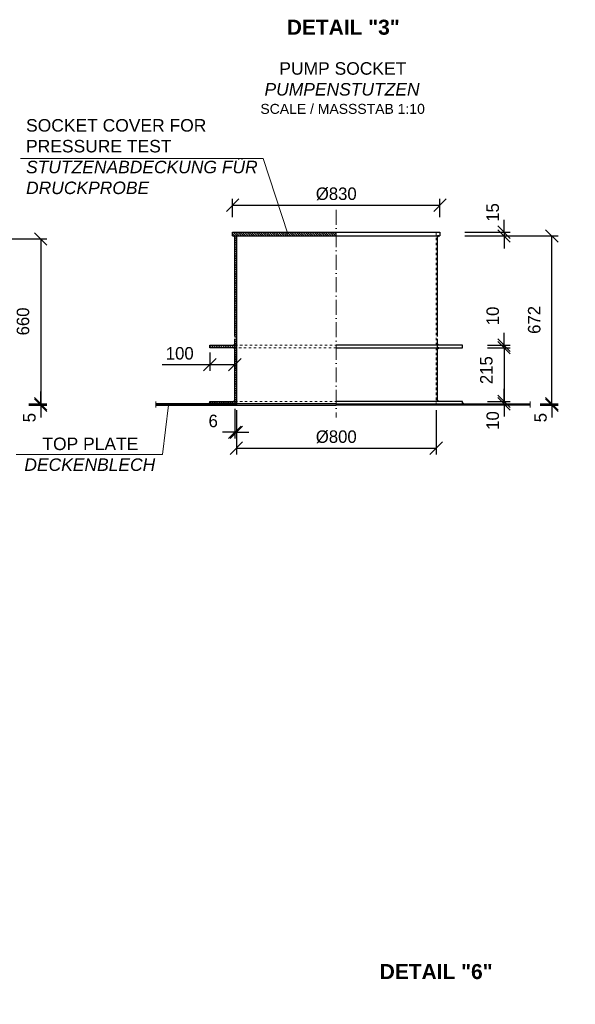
# Model space of a CAD drawing. Header units: millimetres. Extents: x -57642 to 5082813, y -177084 to 58112.
# Tile 11 of 256: x 77505 to 79729, y -172019 to -168079. Entities that reach past the tile are written whole.
import ezdxf

# ---------------------------------------------------------------- set-up
doc = ezdxf.new("R2010")
doc.units = ezdxf.units.MM
doc.linetypes.add('ACAD_ISO10W100', pattern=[18, 12, -3, 0, -3])
doc.linetypes.add('JIS_02_1.0', pattern=[2, 1, -1])
doc.layers.add('Bemaßung', color=7, linetype='Continuous', lineweight=9)
doc.layers.add('Beschriftung', color=7, linetype='Continuous', lineweight=9)
doc.styles.add('LBB3.5M1000', font='isocp.shx', dxfattribs={"height": 3.5})
doc.dimstyles.new('DIN', dxfattribs={"dimtxt": 2.5, "dimasz": 2.5, "dimexe": 1.25, "dimexo": 0.625, "dimtad": 1, "dimtih": 1, "dimdec": 4, "dimdsep": 46, "dimlunit": 6, "dimtxsty": 'Standard', "dimcen": 2.5, "dimadec": 0, "dimazin": 0, "dimtfac": 1, "dimtdec": 4, "dimtmove": 0, "dimatfit": 3, "dimfxl": 0, "dimtvp": 1, "dimtolj": 1, "dimtzin": 0, "dimarcsym": 0})

# ---------------------------------------------------------------- blocks, each defined once
blk = doc.blocks.new('_Oblique')
at = {"color": 0, "linetype": 'ByBlock', "lineweight": -2}
blk.add_line((-0.5, -0.5), (0.5, 0.5), dxfattribs=at)
blk = doc.blocks.new('*D213')
at = {"layer": 'Bemaßung', "color": 0, "lineweight": -2, "transparency": 16777216}
for p, q in [((77588.6, -169616.5), (77588.6, -169566.5)), ((77541.5, -169616.5), (77613.6, -169616.5)), ((77541.5, -169621.5), (77613.6, -169621.5)), ((77588.6, -169621.5), (77588.6, -169616.5)), ((77588.6, -169621.5), (77588.6, -169671.5))]:
    blk.add_line(p, q, dxfattribs=at)
at = {"layer": 'DEFPOINTS', "color": 0, "transparency": 16777216}
for p in [(77501.5, -169616.5), (77501.5, -169621.5), (77588.6, -169616.5)]:
    blk.add_point(p, dxfattribs=at)
at = {"layer": 'Bemaßung', "color": 0, "lineweight": -2, "transparency": 16777216, "xscale": 50, "yscale": 50, "zscale": 50}
for p, rotation in [((77588.6, -169616.5), 270), ((77588.6, -169621.5), 90)]:
    blk.add_blockref('_Oblique', p, dxfattribs=dict(at, rotation=rotation))
at = {"layer": 'Bemaßung', "color": 0, "transparency": 16777216, "insert": (77543.6, -169671.5), "char_height": 50, "attachment_point": 5, "rotation": 90}
blk.add_mtext('\\A1;5', dxfattribs=at)
blk = doc.blocks.new('*D214')
at = {"layer": 'Bemaßung', "color": 0, "lineweight": -2, "transparency": 16777216}
for p, q in [((77225.8, -168956.5), (77613.6, -168956.5)), ((77588.6, -168956.5), (77588.6, -169616.5)), ((77541.5, -169616.5), (77613.6, -169616.5))]:
    blk.add_line(p, q, dxfattribs=at)
at = {"layer": 'DEFPOINTS', "color": 0, "transparency": 16777216}
for p in [(77185.8, -168956.5), (77501.5, -169616.5), (77588.6, -169616.5)]:
    blk.add_point(p, dxfattribs=at)
at = {"layer": 'Bemaßung', "color": 0, "lineweight": -2, "transparency": 16777216, "xscale": 50, "yscale": 50, "zscale": 50}
for p, rotation in [((77588.6, -168956.5), 90), ((77588.6, -169616.5), 270)]:
    blk.add_blockref('_Oblique', p, dxfattribs=dict(at, rotation=rotation))
at = {"layer": 'Bemaßung', "color": 0, "transparency": 16777216, "insert": (77517.9, -169286.5), "char_height": 50, "attachment_point": 5, "rotation": 90}
blk.add_mtext('\\A1;660', dxfattribs=at)
blk = doc.blocks.new('*D221')
at = {"layer": 'Bemaßung', "color": 0, "lineweight": -2, "transparency": 16777216}
for p, q in [((79443.6, -169606.5), (79443.6, -169556.5)), ((79377.9, -169606.5), (79468.6, -169606.5)), ((79377.9, -169616.5), (79468.6, -169616.5)), ((79443.6, -169616.5), (79443.6, -169606.5)), ((79443.6, -169616.5), (79443.6, -169666.5))]:
    blk.add_line(p, q, dxfattribs=at)
at = {"layer": 'DEFPOINTS', "color": 0, "transparency": 16777216}
for p in [(79277.9, -169606.5), (79277.9, -169616.5), (79443.6, -169606.5)]:
    blk.add_point(p, dxfattribs=at)
at = {"layer": 'Bemaßung', "color": 0, "lineweight": -2, "transparency": 16777216, "xscale": 50, "yscale": 50, "zscale": 50}
for p, rotation in [((79443.6, -169606.5), 270), ((79443.6, -169616.5), 90)]:
    blk.add_blockref('_Oblique', p, dxfattribs=dict(at, rotation=rotation))
at = {"layer": 'Bemaßung', "color": 0, "transparency": 16777216, "insert": (79398.6, -169683), "char_height": 50, "attachment_point": 5, "rotation": 90}
blk.add_mtext('\\A1;10', dxfattribs=at)
blk = doc.blocks.new('*D219')
at = {"layer": 'Bemaßung', "color": 0, "lineweight": -2, "transparency": 16777216}
for p, q in [((79377.9, -169391.5), (79468.6, -169391.5)), ((79443.6, -169391.5), (79443.6, -169606.5)), ((79377.9, -169606.5), (79468.6, -169606.5))]:
    blk.add_line(p, q, dxfattribs=at)
at = {"layer": 'DEFPOINTS', "color": 0, "transparency": 16777216}
for p in [(79277.9, -169391.5), (79277.9, -169606.5), (79443.6, -169606.5)]:
    blk.add_point(p, dxfattribs=at)
at = {"layer": 'Bemaßung', "color": 0, "lineweight": -2, "transparency": 16777216, "xscale": 50, "yscale": 50, "zscale": 50}
for p, rotation in [((79443.6, -169391.5), 90), ((79443.6, -169606.5), 270)]:
    blk.add_blockref('_Oblique', p, dxfattribs=dict(at, rotation=rotation))
at = {"layer": 'Bemaßung', "color": 0, "transparency": 16777216, "insert": (79372.9, -169481.5), "char_height": 50, "attachment_point": 5, "rotation": 90}
blk.add_mtext('\\A1;215', dxfattribs=at)
blk = doc.blocks.new('*D220')
at = {"layer": 'Bemaßung', "color": 0, "lineweight": -2, "transparency": 16777216}
for p, q in [((79443.6, -169381.5), (79443.6, -169331.5)), ((79377.9, -169381.5), (79468.6, -169381.5)), ((79443.6, -169391.5), (79443.6, -169381.5)), ((79377.9, -169391.5), (79468.6, -169391.5)), ((79443.6, -169391.5), (79443.6, -169441.5))]:
    blk.add_line(p, q, dxfattribs=at)
at = {"layer": 'DEFPOINTS', "color": 0, "transparency": 16777216}
for p in [(79277.9, -169381.5), (79443.6, -169381.5), (79277.9, -169391.5)]:
    blk.add_point(p, dxfattribs=at)
at = {"layer": 'Bemaßung', "color": 0, "lineweight": -2, "transparency": 16777216, "xscale": 50, "yscale": 50, "zscale": 50}
for p, rotation in [((79443.6, -169381.5), 270), ((79443.6, -169391.5), 90)]:
    blk.add_blockref('_Oblique', p, dxfattribs=dict(at, rotation=rotation))
at = {"layer": 'Bemaßung', "color": 0, "transparency": 16777216, "insert": (79398.6, -169264.5), "char_height": 50, "attachment_point": 5, "rotation": 90}
blk.add_mtext('\\A1;10', dxfattribs=at)
blk = doc.blocks.new('*D218')
at = {"layer": 'Bemaßung', "color": 0, "lineweight": -2, "transparency": 16777216}
for p, q in [((79634.7, -169616.5), (79634.7, -169566.5)), ((79587.6, -169616.5), (79659.7, -169616.5)), ((79587.6, -169621.5), (79659.7, -169621.5)), ((79634.7, -169621.5), (79634.7, -169616.5)), ((79634.7, -169621.5), (79634.7, -169671.5))]:
    blk.add_line(p, q, dxfattribs=at)
at = {"layer": 'DEFPOINTS', "color": 0, "transparency": 16777216}
for p in [(79547.6, -169616.5), (79547.6, -169621.5), (79634.7, -169616.5)]:
    blk.add_point(p, dxfattribs=at)
at = {"layer": 'Bemaßung', "color": 0, "lineweight": -2, "transparency": 16777216, "xscale": 50, "yscale": 50, "zscale": 50}
for p, rotation in [((79634.7, -169616.5), 270), ((79634.7, -169621.5), 90)]:
    blk.add_blockref('_Oblique', p, dxfattribs=dict(at, rotation=rotation))
at = {"layer": 'Bemaßung', "color": 0, "transparency": 16777216, "insert": (79589.7, -169671.5), "char_height": 50, "attachment_point": 5, "rotation": 90}
blk.add_mtext('\\A1;5', dxfattribs=at)
blk = doc.blocks.new('*D222')
at = {"layer": 'Bemaßung', "color": 0, "lineweight": -2, "transparency": 16777216}
for p, q in [((79286.9, -168944.5), (79659.7, -168944.5)), ((79634.7, -169616.5), (79634.7, -168944.5)), ((79647.6, -169616.5), (79659.7, -169616.5))]:
    blk.add_line(p, q, dxfattribs=at)
at = {"layer": 'DEFPOINTS', "color": 0, "transparency": 16777216}
for p in [(79186.9, -168944.5), (79634.7, -168944.5), (79547.6, -169616.5)]:
    blk.add_point(p, dxfattribs=at)
at = {"layer": 'Bemaßung', "color": 0, "lineweight": -2, "transparency": 16777216, "xscale": 50, "yscale": 50, "zscale": 50}
for p, rotation in [((79634.7, -168944.5), 90), ((79634.7, -169616.5), 270)]:
    blk.add_blockref('_Oblique', p, dxfattribs=dict(at, rotation=rotation))
at = {"layer": 'Bemaßung', "color": 0, "transparency": 16777216, "insert": (79564.6, -169280.5), "char_height": 50, "attachment_point": 5, "rotation": 90}
blk.add_mtext('\\A1;672', dxfattribs=at)
blk = doc.blocks.new('*D223')
at = {"layer": 'Bemaßung', "color": 0, "lineweight": -2, "transparency": 16777216}
for p, q in [((79443.6, -168929.5), (79443.6, -168879.5)), ((79286.9, -168929.5), (79468.6, -168929.5)), ((79286.9, -168944.5), (79468.6, -168944.5)), ((79443.6, -168929.5), (79443.6, -168944.5)), ((79443.6, -168944.5), (79443.6, -168994.5))]:
    blk.add_line(p, q, dxfattribs=at)
at = {"layer": 'DEFPOINTS', "color": 0, "transparency": 16777216}
for p in [(79186.9, -168929.5), (79186.9, -168944.5), (79443.6, -168944.5)]:
    blk.add_point(p, dxfattribs=at)
at = {"layer": 'Bemaßung', "color": 0, "lineweight": -2, "transparency": 16777216, "xscale": 50, "yscale": 50, "zscale": 50}
for p, rotation in [((79443.6, -168929.5), 270), ((79443.6, -168944.5), 90)]:
    blk.add_blockref('_Oblique', p, dxfattribs=dict(at, rotation=rotation))
at = {"layer": 'Bemaßung', "color": 0, "transparency": 16777216, "insert": (79398.6, -168850.5), "char_height": 50, "attachment_point": 5, "rotation": 90}
blk.add_mtext('\\A1;15', dxfattribs=at)
blk = doc.blocks.new('*D224')
at = {"layer": 'Bemaßung', "color": 0, "lineweight": -2, "transparency": 16777216}
for p, q in [((78265.9, -169411.5), (78265.9, -169484.3)), ((78365.9, -169411.5), (78365.9, -169484.3)), ((78075.3, -169459.3), (78265.9, -169459.3)), ((78265.9, -169459.3), (78365.9, -169459.3))]:
    blk.add_line(p, q, dxfattribs=at)
at = {"layer": 'DEFPOINTS', "color": 0, "transparency": 16777216}
for p in [(78265.9, -169391.5), (78365.9, -169391.5), (78365.9, -169459.3)]:
    blk.add_point(p, dxfattribs=at)
at = {"layer": 'Bemaßung', "color": 0, "lineweight": -2, "transparency": 16777216, "xscale": 50, "yscale": 50, "zscale": 50, "rotation": 180}
blk.add_blockref('_Oblique', (78265.9, -169459.3), dxfattribs=at)
at = {"layer": 'Bemaßung', "color": 0, "lineweight": -2, "transparency": 16777216, "xscale": 50, "yscale": 50, "zscale": 50}
blk.add_blockref('_Oblique', (78365.9, -169459.3), dxfattribs=at)
at = {"layer": 'Bemaßung', "color": 0, "transparency": 16777216, "insert": (78145.3, -169414.3), "char_height": 50, "attachment_point": 5}
blk.add_mtext('\\A1;100', dxfattribs=at)
blk = doc.blocks.new('*D225')
at = {"layer": 'Bemaßung', "color": 0, "lineweight": -2, "transparency": 16777216}
for p, q in [((78371.9, -169641.5), (78371.9, -169818.4)), ((79171.9, -169641.5), (79171.9, -169818.4)), ((78371.9, -169793.4), (79171.9, -169793.4))]:
    blk.add_line(p, q, dxfattribs=at)
at = {"layer": 'DEFPOINTS', "color": 0, "transparency": 16777216}
for p in [(78371.9, -169621.5), (79171.9, -169621.5), (79171.9, -169793.4)]:
    blk.add_point(p, dxfattribs=at)
at = {"layer": 'Bemaßung', "color": 0, "lineweight": -2, "transparency": 16777216, "xscale": 50, "yscale": 50, "zscale": 50, "rotation": 180}
blk.add_blockref('_Oblique', (78371.9, -169793.4), dxfattribs=at)
at = {"layer": 'Bemaßung', "color": 0, "lineweight": -2, "transparency": 16777216, "xscale": 50, "yscale": 50, "zscale": 50}
blk.add_blockref('_Oblique', (79171.9, -169793.4), dxfattribs=at)
at = {"layer": 'Bemaßung', "color": 0, "transparency": 16777216, "insert": (78771.9, -169748.4), "char_height": 50, "attachment_point": 5}
blk.add_mtext('\\A1;%%C800', dxfattribs=at)
blk = doc.blocks.new('*D226')
at = {"layer": 'Bemaßung', "color": 0, "lineweight": -2, "transparency": 16777216}
for p, q in [((78365.9, -169636.5), (78365.9, -169755)), ((78371.9, -169641.5), (78371.9, -169755)), ((78365.9, -169730), (78315.9, -169730)), ((78365.9, -169730), (78371.9, -169730)), ((78371.9, -169730), (78421.9, -169730))]:
    blk.add_line(p, q, dxfattribs=at)
at = {"layer": 'DEFPOINTS', "color": 0, "transparency": 16777216}
for p in [(78365.9, -169616.5), (78371.9, -169621.5), (78371.9, -169730)]:
    blk.add_point(p, dxfattribs=at)
at = {"layer": 'Bemaßung', "color": 0, "lineweight": -2, "transparency": 16777216, "xscale": 50, "yscale": 50, "zscale": 50}
blk.add_blockref('_Oblique', (78365.9, -169730), dxfattribs=at)
at = {"layer": 'Bemaßung', "color": 0, "lineweight": -2, "transparency": 16777216, "xscale": 50, "yscale": 50, "zscale": 50, "rotation": 180}
blk.add_blockref('_Oblique', (78371.9, -169730), dxfattribs=at)
at = {"layer": 'Bemaßung', "color": 0, "transparency": 16777216, "insert": (78279.2, -169685), "char_height": 50, "attachment_point": 5}
blk.add_mtext('\\A1;6', dxfattribs=at)
blk = doc.blocks.new('*D227')
at = {"layer": 'Bemaßung', "color": 0, "lineweight": -2, "transparency": 16777216}
for p, q in [((78356.9, -168869.5), (78356.9, -168796.4)), ((79186.9, -168869.5), (79186.9, -168796.4)), ((78356.9, -168821.4), (79186.9, -168821.4))]:
    blk.add_line(p, q, dxfattribs=at)
at = {"layer": 'DEFPOINTS', "color": 0, "transparency": 16777216}
for p in [(79186.9, -168821.4), (78356.9, -168929.5), (79186.9, -168929.5)]:
    blk.add_point(p, dxfattribs=at)
at = {"layer": 'Bemaßung', "color": 0, "lineweight": -2, "transparency": 16777216, "xscale": 50, "yscale": 50, "zscale": 50, "rotation": 180}
blk.add_blockref('_Oblique', (78356.9, -168821.4), dxfattribs=at)
at = {"layer": 'Bemaßung', "color": 0, "lineweight": -2, "transparency": 16777216, "xscale": 50, "yscale": 50, "zscale": 50}
blk.add_blockref('_Oblique', (79186.9, -168821.4), dxfattribs=at)
at = {"layer": 'Bemaßung', "color": 0, "transparency": 16777216, "insert": (78771.9, -168776.4), "char_height": 50, "attachment_point": 5}
blk.add_mtext('\\A1;%%c830', dxfattribs=at)

msp = doc.modelspace()

# ---------------------------------------------------------------- hatches: boundary and pattern name
at = {"lineweight": 5}
h = msp.add_hatch(dxfattribs=at)
h.set_pattern_fill('ANSI31', color=256, scale=2, angle=90)
h.set_pattern_definition([(135, (0, -40), (-4.49012806, -4.49012806), [])])
h.paths.add_polyline_path([(78356.87798, -168944.51003), (78771.87798, -168944.51003), (78771.87798, -168929.51003), (78356.87798, -168929.51003)])
h = msp.add_hatch(color=256)
h.dxf.hatch_style = 1
h.paths.add_polyline_path([(78360.87798, -168944.51003), (78365.87798, -168944.51003), (78365.87798, -168949.51003)])
h = msp.add_hatch(dxfattribs=at)
h.set_pattern_fill('ANSI31', color=256, scale=2)
h.set_pattern_definition([(45, (-53.866, -95.517), (-4.49012806, 4.49012806), [])])
h.paths.add_polyline_path([(78371.87798, -168944.51003), (78365.87798, -168944.51003), (78365.87798, -169346.51003), (78365.87798, -169356.51003), (78365.87798, -169606.51003), (78365.87798, -169616.51003), (78371.87798, -169616.51003)])
h = msp.add_hatch(color=256)
h.dxf.hatch_style = 1
h.paths.add_polyline_path([(79182.87798, -168944.51003), (79177.87798, -168944.51003), (79177.87798, -168949.51003)])
h = msp.add_hatch(dxfattribs=at)
h.set_pattern_fill('ANSI31', color=256, scale=2, angle=90)
h.set_pattern_definition([(135, (-53.866, -95.517), (-4.49012806, -4.49012806), [])])
h.paths.add_polyline_path([(78365.87798, -169381.51003), (78265.87798, -169381.51003), (78265.87798, -169391.51003), (78365.87798, -169391.51003)])
h.paths.add_polyline_path([(78365.87798, -169616.51003), (78365.87798, -169606.51003), (78265.87798, -169606.51003), (78265.87798, -169616.51003)])
h = msp.add_hatch(color=256)
h.dxf.hatch_style = 1
h.paths.add_polyline_path([(78360.87798, -169381.51003), (78365.87798, -169381.51003), (78365.87798, -169376.51003)])
h = msp.add_hatch(color=256)
h.dxf.hatch_style = 1
h.paths.add_polyline_path([(79182.87798, -169381.51003), (79177.87798, -169381.51003), (79177.87798, -169376.51003)])
h = msp.add_hatch(color=256)
h.dxf.hatch_style = 1
h.paths.add_polyline_path([(78360.87798, -169391.51003), (78365.87798, -169391.51003), (78365.87798, -169396.51003)])
h = msp.add_hatch(color=256)
h.dxf.hatch_style = 1
h.paths.add_polyline_path([(79182.87798, -169391.51003), (79177.87798, -169391.51003), (79177.87798, -169396.51003)])
h = msp.add_hatch(color=256)
h.dxf.hatch_style = 1
h.paths.add_polyline_path([(78260.87798, -169616.51003), (78265.87798, -169616.51003), (78265.87798, -169611.51003)])
h = msp.add_hatch(color=256)
h.dxf.hatch_style = 1
h.paths.add_polyline_path([(78360.87798, -169606.51003), (78365.87798, -169606.51003), (78365.87798, -169601.51003)])
h = msp.add_hatch(color=256)
h.dxf.hatch_style = 1
h.paths.add_polyline_path([(79182.87798, -169606.51003), (79177.87798, -169606.51003), (79177.87798, -169601.51003)])
h = msp.add_hatch(color=256)
h.dxf.hatch_style = 1
h.paths.add_polyline_path([(79282.87798, -169616.51003), (79277.87798, -169616.51003), (79277.87798, -169611.51003)])
at = {"layer": 'Bemaßung', "lineweight": 5}
h = msp.add_hatch(dxfattribs=at)
h.set_pattern_fill('ANSI31', color=256)
h.set_pattern_definition([(45, (-53.866, -95.517), (-2.24506403, 2.24506403), [])])
h.paths.add_polyline_path([(78371.87798, -169616.51003), (78049.23941, -169616.51003), (78049.23941, -169621.51003), (78371.87798, -169621.51003)])
h.paths.add_polyline_path([(79171.87798, -169616.51003), (78771.87798, -169616.51003), (78771.87798, -169621.51003), (79171.87798, -169621.51003)])
h.paths.add_polyline_path([(79547.59499, -169616.51003), (79171.87798, -169616.51003), (79171.87798, -169621.51003), (79547.59499, -169621.51003)])

# ---------------------------------------------------------------- linework, layer by layer
at = {"linetype": 'ACAD_ISO10W100', "lineweight": 18, "ltscale": 5}
for p, q in [((78771.87798, -168839.51003), (78771.87798, -169671.51003)), ((78771.87798, -168944.51003), (78771.87798, -168929.51003)), ((78049.23941, -169606.51003), (78049.23941, -169631.51003)), ((79547.59499, -169606.51003), (79547.59499, -169631.51003))]:
    msp.add_line(p, q, dxfattribs=at)
for p, q in [((78356.87798, -168944.51003), (78356.87798, -168929.51003)), ((78356.87798, -168929.51003), (79186.87798, -168929.51003)), ((78356.87798, -168944.51003), (79186.87798, -168944.51003)), ((78365.87798, -169346.51003), (78365.87798, -168944.51003)), ((78371.87798, -168944.51003), (78371.87798, -169621.51003)), ((79177.87798, -169346.51003), (79177.87798, -168944.51003)), ((79186.87798, -168929.51003), (79186.87798, -168944.51003)), ((78365.87798, -169606.51003), (78365.87798, -169356.51003)), ((79177.87798, -169606.51003), (79177.87798, -169356.51003)), ((78771.87798, -169616.51003), (78049.23941, -169616.51003)), ((78049.23941, -169621.51003), (78771.87798, -169621.51003)), ((78771.87798, -169616.51003), (79547.59499, -169616.51003)), ((79547.59499, -169621.51003), (78771.87798, -169621.51003))]:
    msp.add_line(p, q)
at = {"linetype": 'JIS_02_1.0', "lineweight": 18, "ltscale": 10}
for p, q in [((79171.87798, -169621.51003), (79171.87798, -168929.51003)), ((78365.87798, -169381.51003), (78771.87798, -169381.51003)), ((78771.87798, -169391.51003), (78365.87798, -169391.51003)), ((78365.87798, -169606.51003), (78771.87798, -169606.51003))]:
    msp.add_line(p, q, dxfattribs=at)
for points in [[(78360.87798, -168944.51003), (78365.87798, -168944.51003), (78365.87798, -168949.51003)], [(79182.87798, -168944.51003), (79177.87798, -168944.51003), (79177.87798, -168949.51003)], [(78365.87798, -169391.51003), (78265.87798, -169391.51003), (78265.87798, -169381.51003), (78365.87798, -169381.51003)], [(78360.87798, -169381.51003), (78365.87798, -169381.51003), (78365.87798, -169376.51003)], [(79182.87798, -169381.51003), (79177.87798, -169381.51003), (79177.87798, -169376.51003)], [(78360.87798, -169391.51003), (78365.87798, -169391.51003), (78365.87798, -169396.51003)], [(79182.87798, -169391.51003), (79177.87798, -169391.51003), (79177.87798, -169396.51003)], [(78260.87798, -169616.51003), (78265.87798, -169616.51003), (78265.87798, -169611.51003)], [(78265.87798, -169606.51003), (78365.87798, -169606.51003), (78365.87798, -169616.51003), (78265.87798, -169616.51003)], [(78360.87798, -169606.51003), (78365.87798, -169606.51003), (78365.87798, -169601.51003)], [(79182.87798, -169606.51003), (79177.87798, -169606.51003), (79177.87798, -169601.51003)], [(79282.87798, -169616.51003), (79277.87798, -169616.51003), (79277.87798, -169611.51003)]]:
    msp.add_lwpolyline(points, close=True)
for points in [[(78771.87798, -169391.51003), (79277.87798, -169391.51003), (79277.87798, -169381.51003), (78771.87798, -169381.51003)], [(78771.87798, -169616.51003), (79277.87798, -169616.51003), (79277.87798, -169606.51003), (78771.87798, -169606.51003)]]:
    msp.add_lwpolyline(points)
at = {"layer": 'Beschriftung'}
for p, q in [((77507.52714, -168634.16907), (78479.02897, -168634.16907)), ((78479.02897, -168634.16907), (78578.57296, -168936.46365)), ((78076.53118, -169818.61212), (78100.71087, -169621.51003)), ((77490.02925, -169818.61212), (78076.53118, -169818.61212))]:
    msp.add_line(p, q, dxfattribs=at)

# ---------------------------------------------------------------- texts
at = {"layer": 'Beschriftung', "attachment_point": 1, "style": 'LBB3.5M1000'}
for s, insert, char_height, width in [('\\pi172.05;{\\fArial|b1|i0|c0|p34;DETAIL "2"}', (76155.7689, -168079.01598), 60, 785.9141179), ('\\pi172.05;{\\fArial|b1|i0|c0|p34;DETAIL "3"}', (78401.87482, -168079.01598), 60, 785.9141179), ('\\pi18.912;{\\fArial|b0|i0|c0|p34;COLLECTING SOCKET\\P\\pi85.675;\\fArial|b0|i1|c0|p34;SAMMELSTUTZEN\\P\\pi66.34;\\fArial|b0|i0|c0|p34;\\H0.8x;SCALE / MASSSTAB 1:10}', (76155.7689, -168249.21531), 50, 785.9141179), ('\\pi142.14;{\\fArial|b0|i0|c0|p34;PUMP SOCKET\\P\\pi82.793;\\fArial|b0|i1|c0|p34;PUMPENSTUTZEN\\P\\pi66.34;\\fArial|b0|i0|c0|p34;\\H0.8x;SCALE / MASSSTAB 1:10}', (78401.87482, -168249.21531), 50, 785.9141179), ('{\\fArial|b0|i0|c0|p34;SOCKET COVER FOR PRESSURE TEST\\P\\fArial|b0|i1|c0|p34;STUTZENABDECKUNG FÜR DRUCKPROBE}', (77530.01557, -168476.8051), 50, 929.6354991), ('\\pi75.491;{\\fArial|b0|i0|c0|p34;TOP PLATE\\P\\pi3.3734;\\fArial|b0|i1|c0|p34;DECKENBLECH}', (77519.83445, -169751.32303), 50, 529.8709739), ('\\pi96.25;{\\fArial|b0|i0|c0|p34;SOCKET FOR TANKVENTILATION\\P\\pi73.416;\\fArial|b0|i1|c0|p34;STUTZEN FÜR TANKENTLÜFTUNG\\P\\pi446.55;\\fArial|b0|i0|c0|p34;\\H0.5x;SCALE / MASSSTAB 1:10}', (75882.08784, -170369.02983), 50, 1301.3679194), ('\\pi172.05;{\\fArial|b1|i0|c0|p34;DETAIL "6"}', (78773.7762, -171858.136), 60, 785.9141179)]:
    msp.add_mtext(s, dxfattribs=dict(at, insert=insert, char_height=char_height, width=width))

# ---------------------------------------------------------------- dimensions: what is measured, and where the dimension line sits
at = {"layer": 'Bemaßung'}
for base, p1, p2, text, override, picture, middle in [((79186.87798, -168821.37198), (78356.87798, -168929.51003), (79186.87798, -168929.51003), '%%c830', {"dimscale": 20, "dimexo": 3, "dimgap": 1, "dimdec": 2, "dimblk1": 'Oblique', "dimblk2": 'Oblique', "dimsah": 1, "dimtdec": 2}, '*D227', (78771.87798, -168776.37198)), ((79171.87798, -169793.41272), (78371.87798, -169621.51003), (79171.87798, -169621.51003), '%%C800', {"dimscale": 20, "dimexo": 1, "dimgap": 1, "dimdec": 2, "dimblk1": 'Oblique', "dimblk2": 'Oblique', "dimsah": 1, "dimtdec": 2}, '*D225', (78771.87798, -169748.41272))]:
    dim = msp.add_linear_dim(base=base, p1=p1, p2=p2, text=text, dimstyle='DIN', override=override, dxfattribs=at)
    dim.commit()
    dim.dimension.update_dxf_attribs({"geometry": picture, "text_midpoint": middle})
for base, p1, p2, override, picture, middle in [((79443.64411, -168944.51003), (79186.87798, -168929.51003), (79186.87798, -168944.51003), {"dimscale": 20, "dimexo": 5, "dimgap": 1, "dimdec": 2, "dimblk1": 'Oblique', "dimblk2": 'Oblique', "dimsah": 1, "dimtdec": 2, "dimtmove": 1}, '*D223', (79443.64411, -168850.52065)), ((77588.59795, -169616.51003), (77185.77206, -168956.51003), (77501.48908, -169616.51003), {"dimscale": 20, "dimexo": 2, "dimgap": 1, "dimdec": 2, "dimblk1": 'Oblique', "dimblk2": 'Oblique', "dimsah": 1, "dimtdec": 2, "dimtmove": 2}, '*D214', (77517.88363, -169286.51003)), ((79634.70387, -168944.51003), (79547.59499, -169616.51003), (79186.87798, -168944.51003), {"dimscale": 20, "dimexo": 5, "dimgap": 1, "dimdec": 2, "dimblk1": 'Oblique', "dimblk2": 'Oblique', "dimsah": 1, "dimtdec": 2, "dimtmove": 2}, '*D222', (79564.55172, -169280.51003)), ((79443.64411, -169381.51003), (79277.87798, -169391.51003), (79277.87798, -169381.51003), {"dimscale": 20, "dimexo": 5, "dimgap": 1, "dimdec": 2, "dimblk1": 'Oblique', "dimblk2": 'Oblique', "dimsah": 1, "dimtdec": 2, "dimtmove": 1}, '*D220', (79443.64411, -169264.50948)), ((79443.64411, -169606.51003), (79277.87798, -169391.51003), (79277.87798, -169606.51003), {"dimscale": 20, "dimexo": 5, "dimgap": 1, "dimdec": 2, "dimblk1": 'Oblique', "dimblk2": 'Oblique', "dimsah": 1, "dimtdec": 2, "dimtmove": 2}, '*D219', (79372.91785, -169481.51003)), ((77588.59795, -169616.51003), (77501.48908, -169621.51003), (77501.48908, -169616.51003), {"dimscale": 20, "dimexo": 2, "dimgap": 1, "dimdec": 2, "dimblk1": 'Oblique', "dimblk2": 'Oblique', "dimsah": 1, "dimtdec": 2, "dimtmove": 1}, '*D213', (77588.59795, -169671.51003)), ((79443.64411, -169606.51003), (79277.87798, -169616.51003), (79277.87798, -169606.51003), {"dimscale": 20, "dimexo": 5, "dimgap": 1, "dimdec": 2, "dimblk1": 'Oblique', "dimblk2": 'Oblique', "dimsah": 1, "dimtdec": 2, "dimtmove": 1}, '*D221', (79443.64411, -169683.00207)), ((79634.70387, -169616.51003), (79547.59499, -169621.51003), (79547.59499, -169616.51003), {"dimscale": 20, "dimexo": 2, "dimgap": 1, "dimdec": 2, "dimblk1": 'Oblique', "dimblk2": 'Oblique', "dimsah": 1, "dimtdec": 2, "dimtmove": 1}, '*D218', (79634.70387, -169671.51003))]:
    dim = msp.add_linear_dim(base=base, p1=p1, p2=p2, angle=90, dimstyle='DIN', override=override, dxfattribs=at)
    dim.commit()
    dim.dimension.update_dxf_attribs({"geometry": picture, "text_midpoint": middle, "dimtype": 160})
for base, p1, p2, picture, middle in [((78365.87798, -169459.32499), (78265.87798, -169391.51003), (78365.87798, -169391.51003), '*D224', (78145.34458, -169459.32499)), ((78371.87798, -169729.96137), (78365.87798, -169616.51003), (78371.87798, -169621.51003), '*D226', (78279.21131, -169729.96137))]:
    dim = msp.add_linear_dim(base=base, p1=p1, p2=p2, dimstyle='DIN', override={"dimscale": 20, "dimexo": 1, "dimgap": 1, "dimdec": 2, "dimblk1": 'Oblique', "dimblk2": 'Oblique', "dimsah": 1, "dimtdec": 2, "dimtmove": 1}, dxfattribs=at)
    dim.commit()
    dim.dimension.update_dxf_attribs({"geometry": picture, "text_midpoint": middle, "dimtype": 160})

doc.saveas('drawing.dxf')
